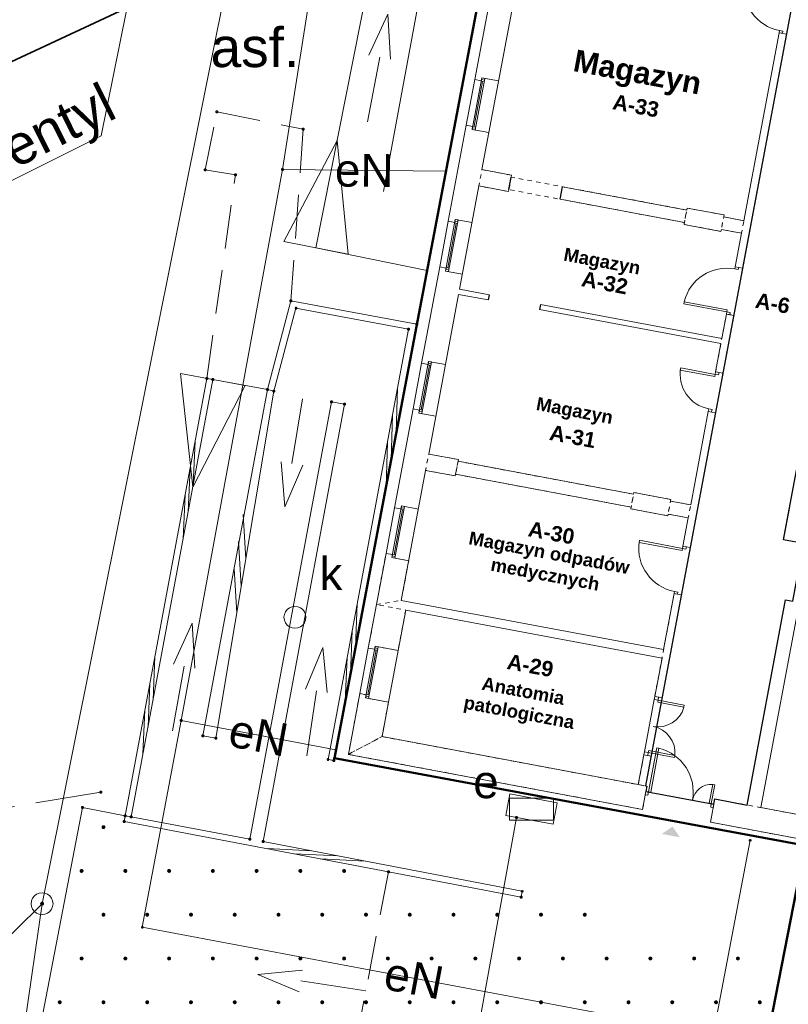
# Model space of a CAD drawing. Header units: millimetres. Extents: x 6421400 to 6424255, y 5791334 to 5793836.
# Tile 23 of 101: x 6422680 to 6422697, y 5792808 to 5792830. Entities that reach past the tile are written whole.
import ezdxf
from ezdxf.enums import TextEntityAlignment as Align

# ---------------------------------------------------------------- set-up
doc = ezdxf.new("R2010")
doc.units = ezdxf.units.MM
for name, pattern in [('PRZER2-1', [1.5, 1, -0.5]), ('PRZER3-1', [2, 1.5, -0.5]), ('Wipeout_Contour', [10, 0, -10])]:
    doc.linetypes.add(name, pattern=pattern)
doc.layers.get('0').update_dxf_attribs({"color": 252})
for name, color, linetype, lineweight in [('GESBLO', 252, 'Continuous', 18), ('GESBZO', 7, 'Continuous', 35), ('GESIPD', 252, 'Continuous', 18), ('GESIWP', 252, 'Continuous', 18), ('GSLINN', 252, 'Continuous', 18), ('GSLKOC', 252, 'Continuous', 18), ('GSLKOU', 252, 'Continuous', 18), ('GSPIST', 252, 'Continuous', 18), ('GSPPRB', 252, 'Continuous', 18), ('GSSDSO', 252, 'Continuous', 18), ('GTGTXT_O', 252, 'Continuous', 18), ('GULENN', 252, 'Continuous', 18), ('GULENN_O', 252, 'Continuous', 18), ('GULIOR', 252, 'Continuous', 25), ('GULKDP', 252, 'Continuous', 18), ('GUPESE', 252, 'Continuous', 18), ('GUPESE_O', 252, 'Continuous', 18), ('GUPKSD', 252, 'Continuous', 18), ('GUPKSD_O', 252, 'Continuous', 18), ('GUPKWZ', 252, 'Continuous', 13)]:
    doc.layers.add(name, color=color, linetype=linetype, lineweight=lineweight)
for name, color, linetype in [('GUPKSH', 252, 'Continuous'), ('GUPKSH_O', 252, 'Continuous'), ('Kreskowanie', 252, 'Continuous'), ('xref', 252, 'Continuous')]:
    doc.layers.add(name, color=color, linetype=linetype)
doc.styles.add('Arial', font='arial.ttf')
doc.styles.add('GENERATED_STYLE_6', font='arialbd.ttf')

# ---------------------------------------------------------------- blocks, each defined once
blk = doc.blocks.new('GSSDSO1')
at = {"color": 0}
for points in [[(-1.125, -0.25), (-0.125, 0.25)], [(-0.5, -0.25), (0.5, 0.25)], [(0.125, -0.25), (1.125, 0.25)]]:
    blk.add_lwpolyline(points, dxfattribs=at)
blk = doc.blocks.new('GUPKSH1')
blk.add_hatch(color=0).paths.add_polyline_path([(0, 0.045), (-0.011647, 0.043467), (-0.0225, 0.038971), (-0.03182, 0.03182), (-0.038971, 0.0225), (-0.043467, 0.011647), (-0.045, 0), (-0.043467, -0.011647), (-0.038971, -0.0225), (-0.03182, -0.03182), (-0.0225, -0.038971), (-0.011647, -0.043467), (0, -0.045), (0.011647, -0.043467), (0.0225, -0.038971), (0.03182, -0.03182), (0.038971, -0.0225), (0.043467, -0.011647), (0.045, 0), (0.043467, 0.011647), (0.038971, 0.0225), (0.03182, 0.03182), (0.0225, 0.038971), (0.011647, 0.043467)])
blk = doc.blocks.new('GUPKSD1_1')
at = {"color": 0}
blk.add_lwpolyline([(0.25, 0), (0.241481, -0.064705), (0.216506, -0.125), (0.176777, -0.176777), (0.125, -0.216506), (0.064705, -0.241481), (0, -0.25), (-0.064705, -0.241481), (-0.125, -0.216506), (-0.176777, -0.176777), (-0.216506, -0.125), (-0.241481, -0.064705), (-0.25, 0), (-0.241481, 0.064705), (-0.216506, 0.125), (-0.176777, 0.176777), (-0.125, 0.216506), (-0.064705, 0.241481), (0, 0.25), (0.064705, 0.241481), (0.125, 0.216506), (0.176777, 0.176777), (0.216506, 0.125), (0.241481, 0.064705)], close=True, dxfattribs=at)
blk = doc.blocks.new('GUPESE1')
at = {"color": 0}
blk.add_lwpolyline([(-0.5, -0.25), (-0.5, 0.25), (0.5, 0.25), (0.5, -0.25)], close=True, dxfattribs=at)
blk = doc.blocks.new('GUPKWZ1_1')
at = {"color": 0}
blk.add_lwpolyline([(0.25, 0), (0.241481, -0.064705), (0.216506, -0.125), (0.176777, -0.176777), (0.125, -0.216506), (0.064705, -0.241481), (0, -0.25), (-0.064705, -0.241481), (-0.125, -0.216506), (-0.176777, -0.176777), (-0.216506, -0.125), (-0.241481, -0.064705), (-0.25, 0), (-0.241481, 0.064705), (-0.216506, 0.125), (-0.176777, 0.176777), (-0.125, 0.216506), (-0.064705, 0.241481), (0, 0.25), (0.064705, 0.241481), (0.125, 0.216506), (0.176777, 0.176777), (0.216506, 0.125), (0.241481, 0.064705)], close=True, dxfattribs=at)
blk = doc.blocks.new('GESIPD1')
at = {"color": 0}
blk.add_lwpolyline([(0, 0.75), (0, -0.75), (2.5, 0)], close=True, dxfattribs=at)
blk = doc.blocks.new('GESIWP1')
blk.add_hatch(color=0).paths.add_polyline_path([(0, 0.045), (-0.011647, 0.043467), (-0.0225, 0.038971), (-0.03182, 0.03182), (-0.038971, 0.0225), (-0.043467, 0.011647), (-0.045, 0), (-0.043467, -0.011647), (-0.038971, -0.0225), (-0.03182, -0.03182), (-0.0225, -0.038971), (-0.011647, -0.043467), (0, -0.045), (0.011647, -0.043467), (0.0225, -0.038971), (0.03182, -0.03182), (0.038971, -0.0225), (0.043467, -0.011647), (0.045, 0), (0.043467, 0.011647), (0.038971, 0.0225), (0.03182, 0.03182), (0.0225, 0.038971), (0.011647, 0.043467)])
blk = doc.blocks.new('GSPPRB0')
at = {"color": 0, "lineweight": 18}
blk.add_lwpolyline([(-0.007955, 0.0225), (0.007955, 0.0225), (0.0225, 0.007955), (0.0225, -0.007955), (0.007955, -0.0225), (-0.007955, -0.0225), (-0.0225, -0.007955), (-0.0225, 0.007955)], close=True, dxfattribs=at)
blk = doc.blocks.new('GSPIST1')
at = {"color": 0}
for points in [[(1.5, -0.25), (2.5, 0), (1.5, 0.25)], [(0, 0), (1.5, 0)]]:
    blk.add_lwpolyline(points, dxfattribs=at)
blk = doc.blocks.new('G$CC51CC4AD')
at = {"layer": 'GESBLO', "linetype": 'Continuous', "lineweight": 18, "elevation": 10.26}
blk.add_lwpolyline([(6422706.06, 5792809.74), (6422697.56, 5792811.35), (6422686.8, 5792813.34), (6422693, 5792845.94), (6422693.59, 5792849.14), (6422695.55, 5792859.83), (6422715.05, 5792856.19), (6422717.81, 5792855.67), (6422715.87, 5792845.459), (6422715.092, 5792841.355), (6422714.606, 5792838.792), (6422708.99, 5792809.18)], close=True, dxfattribs=at)
at = {"layer": 'GESBZO', "linetype": 'Continuous', "lineweight": 50, "elevation": 10.26}
for points in [[(6422706.06, 5792809.74), (6422697.56, 5792811.35), (6422686.8, 5792813.34), (6422693, 5792845.94), (6422693.59, 5792849.14), (6422695.55, 5792859.83), (6422715.05, 5792856.19), (6422717.81, 5792855.67), (6422715.87, 5792845.459), (6422718.077, 5792845.045), (6422718.645, 5792848.041), (6422725.134, 5792846.811), (6422723.784, 5792839.697), (6422723.402, 5792839.774), (6422723.093, 5792838.147), (6422720.024, 5792838.727), (6422720.335, 5792840.355), (6422715.092, 5792841.355), (6422714.606, 5792838.792), (6422708.99, 5792809.18)], [(6422704.49, 5792801.49), (6422695.95, 5792803.13), (6422697.56, 5792811.35), (6422706.06, 5792809.74)]]:
    blk.add_lwpolyline(points, close=True, dxfattribs=at)
at = {"layer": 'GESIPD', "linetype": 'Continuous', "lineweight": 18, "elevation": 10.26}
for points in [[(6422688.92, 5792824.486), (6422692.583, 5792843.749)], [(6422690.2, 5792842.14), (6422690.95, 5792841.94), (6422689.57, 5792835.18), (6422687.92, 5792826.29)], [(6422688.92, 5792824.486), (6422686.38, 5792825), (6422688.43, 5792835.38), (6422689.57, 5792835.18), (6422687.92, 5792826.29)], [(6422697.123, 5792809.121), (6422697.56, 5792811.35), (6422686.8, 5792813.34), (6422686.79, 5792813.288), (6422686.655, 5792813.314), (6422688.495, 5792823.144), (6422685.923, 5792823.621), (6422685.419, 5792821.73), (6422684.093, 5792813.801), (6422683.794, 5792813.857), (6422685.269, 5792821.762), (6422684.023, 5792821.995)], [(6422684.023, 5792821.995), (6422682.159, 5792812.006), (6422684.871, 5792811.496), (6422686.734, 5792821.485), (6422687.034, 5792821.43), (6422685.17, 5792811.441), (6422691.091, 5792810.302)]]:
    blk.add_lwpolyline(points, dxfattribs=at)
at = {"layer": 'GESIWP', "linetype": 'Continuous', "lineweight": 18, "elevation": 10.26}
for points in [[(6422686.976, 5792805.176), (6422679.948, 5792806.515), (6422681.043, 5792812.217), (6422682.02, 5792812.029), (6422681.997, 5792811.899), (6422688.038, 5792810.748), (6422691.069, 5792810.172)], [(6422697.098, 5792808.991), (6422695.95, 5792803.13), (6422695.918, 5792802.921), (6422689.139, 5792804.216), (6422689.239, 5792804.744), (6422686.976, 5792805.176)]]:
    blk.add_lwpolyline(points, dxfattribs=at)
at = {"layer": 'GSLINN', "linetype": 'Continuous', "lineweight": 18, "elevation": 10.3}
blk.add_lwpolyline([(6422696.304, 5792811.467), (6422694.721, 5792803.143), (6422695.918, 5792802.921)], dxfattribs=at)
at = {"layer": 'GSLKOC', "linetype": 'PRZER2-1', "lineweight": 18, "elevation": 10.18}
for points in [[(6422683.883, 5792822.018), (6422684.539, 5792826.667), (6422683.85, 5792826.78), (6422684.115, 5792828.106), (6422686.088, 5792827.709), (6422685.806, 5792823.793)], [(6422688.038, 5792810.748), (6422686.976, 5792805.176), (6422689.239, 5792804.744), (6422689.139, 5792804.216), (6422694.721, 5792803.143)]]:
    blk.add_lwpolyline(points, dxfattribs=at)
at = {"layer": 'GSLKOU', "linetype": 'PRZER3-1', "lineweight": 18, "elevation": 10.18}
blk.add_lwpolyline([(6422681.46, 5792812.57), (6422674.13, 5792811.34), (6422675.56, 5792814.17), (6422679.56, 5792833.06)], dxfattribs=at)
at = {"layer": 'GSSDSO', "linetype": 'Continuous', "lineweight": 18, "elevation": 10.22}
for points in [[(6422685.419, 5792821.73), (6422685.923, 5792823.621), (6422688.495, 5792823.144), (6422686.655, 5792813.314), (6422686.79, 5792813.288), (6422688.686, 5792823.259), (6422685.806, 5792823.793), (6422685.269, 5792821.762)], [(6422684.023, 5792821.995), (6422682.159, 5792812.006), (6422682.02, 5792812.029), (6422683.883, 5792822.018)], [(6422685.419, 5792821.73), (6422684.093, 5792813.801), (6422683.794, 5792813.857), (6422685.269, 5792821.762)], [(6422682.02, 5792812.029), (6422682.159, 5792812.006), (6422684.871, 5792811.496), (6422686.734, 5792821.485), (6422687.034, 5792821.43), (6422685.17, 5792811.441), (6422691.091, 5792810.302), (6422691.069, 5792810.172), (6422688.038, 5792810.748), (6422681.997, 5792811.899)]]:
    blk.add_lwpolyline(points, close=True, dxfattribs=at)
at = {"layer": 'GTGTXT_O', "linetype": 'Continuous', "lineweight": 13, "elevation": 10.8, "flags": 128}
blk.add_lwpolyline([(6422682.044, 5792830.386), (6422681.47, 5792827.557), (6422673.096, 5792823.375)], dxfattribs=at)
at = {"layer": 'GULENN', "linetype": 'Continuous', "lineweight": 18, "elevation": 10.18}
for points in [[(6422696.67, 5792806.807), (6422682.411, 5792809.486), (6422683.299, 5792814.202), (6422685.617, 5792826.79), (6422686.449, 5792832.077), (6422680.016, 5792837.434), (6422669.229, 5792845.56)], [(6422685.617, 5792826.79), (6422689.351, 5792826.753)], [(6422683.299, 5792814.202), (6422686.837, 5792813.536)], [(6422690.965, 5792811.99), (6422687.405, 5792792.315), (6422691.337, 5792791.58)]]:
    blk.add_lwpolyline(points, dxfattribs=at)
at = {"layer": 'GULIOR', "linetype": 'Continuous', "lineweight": 35, "elevation": 10.18}
blk.add_lwpolyline([(6422689.666, 5792834.045), (6422688.874, 5792833.664), (6422672.868, 5792826.205), (6422672.71, 5792826.135)], dxfattribs=at)
at = {"layer": 'GULKDP', "linetype": 'Continuous', "lineweight": 18, "elevation": 10.18}
blk.add_lwpolyline([(6422716.32, 5792821.4), (6422715.58, 5792811.12), (6422710.61, 5792792.95), (6422678.5, 5792798.87), (6422680.12, 5792810.02), (6422685.71, 5792837.86), (6422685.8, 5792838.35)], dxfattribs=at)
at = {"layer": 'GUPESE', "linetype": 'Continuous', "lineweight": 18, "elevation": 10.24, "flags": 128}
for points in [[(6422690.72, 5792812.037), (6422690.812, 5792812.528)], [(6422690.812, 5792812.528), (6422691.894, 5792812.324)], [(6422691.894, 5792812.324), (6422691.801, 5792811.833)], [(6422691.801, 5792811.833), (6422690.72, 5792812.037)]]:
    blk.add_lwpolyline(points, dxfattribs=at)
at = {"layer": 'GUPKSH_O', "linetype": 'Continuous', "lineweight": 13, "elevation": 10.8, "flags": 128}
blk.add_lwpolyline([(6422680.12, 5792810.02), (6422678.893, 5792808.816), (6422676.373, 5792808.816)], dxfattribs=at)
at = {"layer": 'GESIPD', "linetype": 'Continuous', "lineweight": 18}
for p, rotation in [((6422686.38, 5792825, 10.26), 78.82812937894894), ((6422684.023, 5792821.995, 10.26), 259.432608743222)]:
    blk.add_blockref('GESIPD1', p, dxfattribs=dict(at, rotation=rotation))
at = {"layer": 'GESIWP', "linetype": 'Continuous', "lineweight": 18, "rotation": 90}
for p in [(6422681.523, 5792811.768, 10.26), (6422681.023, 5792810.768, 10.26), (6422682.023, 5792810.768, 10.26), (6422683.023, 5792810.768, 10.26), (6422684.023, 5792810.768, 10.26), (6422685.023, 5792810.768, 10.26), (6422686.023, 5792810.768, 10.26), (6422687.023, 5792810.768, 10.26), (6422681.523, 5792809.768, 10.26), (6422682.523, 5792809.768, 10.26), (6422683.523, 5792809.768, 10.26), (6422684.523, 5792809.768, 10.26), (6422685.523, 5792809.768, 10.26), (6422686.523, 5792809.768, 10.26), (6422687.523, 5792809.768, 10.26), (6422688.523, 5792809.768, 10.26), (6422689.523, 5792809.768, 10.26), (6422690.523, 5792809.768, 10.26), (6422691.523, 5792809.768, 10.26), (6422692.523, 5792809.768, 10.26), (6422681.023, 5792808.768, 10.26), (6422682.023, 5792808.768, 10.26), (6422683.023, 5792808.768, 10.26), (6422684.023, 5792808.768, 10.26), (6422685.023, 5792808.768, 10.26), (6422686.023, 5792808.768, 10.26), (6422687.023, 5792808.768, 10.26), (6422688.023, 5792808.768, 10.26), (6422689.023, 5792808.768, 10.26), (6422690.023, 5792808.768, 10.26), (6422691.023, 5792808.768, 10.26), (6422692.023, 5792808.768, 10.26), (6422693.023, 5792808.768, 10.26), (6422694.023, 5792808.768, 10.26), (6422695.023, 5792808.768, 10.26), (6422696.023, 5792808.768, 10.26), (6422680.523, 5792807.768, 10.26), (6422681.523, 5792807.768, 10.26), (6422682.523, 5792807.768, 10.26), (6422683.523, 5792807.768, 10.26), (6422684.523, 5792807.768, 10.26), (6422685.523, 5792807.768, 10.26), (6422686.523, 5792807.768, 10.26), (6422687.523, 5792807.768, 10.26), (6422688.523, 5792807.768, 10.26), (6422689.523, 5792807.768, 10.26), (6422690.523, 5792807.768, 10.26), (6422691.523, 5792807.768, 10.26), (6422692.523, 5792807.768, 10.26), (6422693.523, 5792807.768, 10.26), (6422694.523, 5792807.768, 10.26), (6422695.523, 5792807.768, 10.26), (6422696.523, 5792807.768, 10.26)]:
    blk.add_blockref('GESIWP1', p, dxfattribs=at)
at = {"layer": 'GSPIST', "linetype": 'Continuous', "lineweight": 18}
for p, rotation in [((6422687.56, 5792827.88, 10.32), 79.39789691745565), ((6422686.069, 5792821.555, 10.32), 260.8297830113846), ((6422683.099, 5792813.969, 10.32), 79.68512003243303), ((6422686.171, 5792813.399, 10.32), 81.61330975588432), ((6422687.52, 5792808.031, 10.32), 171.4581100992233)]:
    blk.add_blockref('GSPIST1', p, dxfattribs=dict(at, rotation=rotation))
at = {"layer": 'GSPPRB', "linetype": 'Continuous', "lineweight": 18, "rotation": 90}
for p in [(6422684.115, 5792828.106, 10.28), (6422686.088, 5792827.709, 10.28), (6422683.85, 5792826.78, 10.28), (6422685.617, 5792826.79, 10.28), (6422684.539, 5792826.667, 10.28), (6422685.806, 5792823.793, 10.28), (6422685.923, 5792823.621, 10.28), (6422688.495, 5792823.144, 10.28), (6422688.686, 5792823.259, 10.28), (6422683.883, 5792822.018, 10.28), (6422684.023, 5792821.995, 10.28), (6422685.269, 5792821.762, 10.28), (6422685.419, 5792821.73, 10.28), (6422686.734, 5792821.485, 10.28), (6422687.034, 5792821.43, 10.28), (6422683.299, 5792814.202, 10.28), (6422683.794, 5792813.857, 10.28), (6422684.093, 5792813.801, 10.28), (6422686.655, 5792813.314, 10.28), (6422686.79, 5792813.288, 10.28), (6422686.8, 5792813.34, 10.28), (6422681.46, 5792812.57, 10.28), (6422681.043, 5792812.217, 10.28), (6422681.997, 5792811.899, 10.28), (6422682.02, 5792812.029, 10.28), (6422682.159, 5792812.006, 10.28), (6422690.965, 5792811.99, 10.28), (6422684.871, 5792811.496, 10.28), (6422685.17, 5792811.441, 10.28), (6422696.304, 5792811.467, 10.28), (6422688.038, 5792810.748, 10.28), (6422691.069, 5792810.172, 10.28), (6422691.091, 5792810.302, 10.28), (6422682.411, 5792809.486, 10.28)]:
    blk.add_blockref('GSPPRB0', p, dxfattribs=at)
at = {"layer": 'GSSDSO', "linetype": 'Continuous', "lineweight": 18}
for p, yscale, rotation in [((6422688.113, 5792820.672, 10.22), 0.318086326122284, 259.3940294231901), ((6422683.48, 5792819.471, 10.22), 0.282805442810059, 79.43260883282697), ((6422684.643, 5792817.784, 10.22), 0.457188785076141, 80.50791739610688), ((6422687.186, 5792815.759, 10.22), 0.289781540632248, 259.3940292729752), ((6422682.563, 5792814.556, 10.22), 0.282805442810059, 79.4326089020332), ((6422686.385, 5792811.135, 10.22), 0.282998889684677, 169.1135555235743)]:
    blk.add_blockref('GSSDSO1', p, dxfattribs=dict(at, yscale=yscale, rotation=rotation))
at = {"layer": 'GUPESE', "linetype": 'Continuous', "lineweight": 18}
blk.add_blockref('GUPESE1', (6422691.306, 5792812.18, 10.24), dxfattribs=at)
at = {"layer": 'GUPKSD', "linetype": 'Continuous', "lineweight": 18, "rotation": 90}
for p in [(6422685.899, 5792816.561, 10.24), (6422680.12, 5792810.02, 10.24)]:
    blk.add_blockref('GUPKSD1_1', p, dxfattribs=at)
at = {"layer": 'GUPKSH', "linetype": 'Continuous', "lineweight": 5, "rotation": 90}
blk.add_blockref('GUPKSH1', (6422680.12, 5792810.02, 10.24), dxfattribs=at)
at = {"layer": 'GUPKWZ', "linetype": 'Continuous', "lineweight": 13, "rotation": 90}
blk.add_blockref('GUPKWZ1_1', (6422680.12, 5792810.02, 10.25), dxfattribs=at)
at = {"layer": 'GTGTXT_O', "linetype": 'Continuous', "lineweight": 0, "style": 'Arial'}
for s, rotation, p in [('asf.', 360, (6422683.971, 5792829.13, 10.8)), ('podz. szyb wentyl', 26.5377, (6422673.003, 5792823.56, 10.8))]:
    blk.add_text(s, height=0.9, rotation=rotation, dxfattribs=at).set_placement(p)
at = {"layer": 'GULENN_O', "linetype": 'Continuous', "lineweight": 0, "style": 'Arial'}
for rotation, p in [(359.4376, (6422687.48, 5792826.396, 10.8)), (349.3409, (6422684.999, 5792813.501, 10.8)), (349.3617, (6422688.551, 5792807.953, 10.8))]:
    blk.add_text('eN', height=0.75, rotation=rotation, dxfattribs=at).set_placement(p, align=Align.CENTER)
at = {"layer": 'GUPESE_O', "linetype": 'Continuous', "lineweight": 0, "style": 'Arial'}
blk.add_text('e', height=0.75, rotation=360, dxfattribs=at).set_placement((6422690.556, 5792812.43, 10.8), align=Align.RIGHT)
at = {"layer": 'GUPKSD_O', "linetype": 'Continuous', "lineweight": 0, "style": 'Arial'}
blk.add_text('k', height=0.75, rotation=360, dxfattribs=at).set_placement((6422686.984, 5792817.184, 10.8), align=Align.RIGHT)
blk = doc.blocks.new('-1')
at = {"linetype": 'Continuous', "lineweight": 18}
blk.add_hatch(color=256, dxfattribs=at).paths.add_polyline_path([(159664, -44964), (159454, -44754), (159244, -44964)], flags=0)
for p, q in [((152408, -30806), (152408, -24606)), ((158508, -26481), (158508, -26431)), ((158508, -26431), (158588, -26431)), ((158678, -26481), (158508, -26481)), ((158508, -26481), (158508, -30851)), ((158588, -26481), (158508, -26481)), ((158588, -26431), (158588, -26481)), ((158678, -31921), (158678, -26481)), ((151868, -26566), (151868, -28816)), ((152408, -28746), (152018, -28746)), ((152018, -28746), (152018, -28816)), ((152086, -28746), (152018, -28746)), ((152018, -28746), (152018, -29946)), ((152018, -28786), (152086, -28786)), ((152086, -29946), (152086, -28746)), ((152018, -28816), (151868, -28816)), ((151868, -28816), (151868, -29876)), ((152086, -28826), (152018, -28826)), ((152052, -29866), (152052, -28826)), ((152018, -29876), (151868, -29876)), ((151868, -29876), (151868, -32106)), ((152086, -29866), (152018, -29866)), ((152018, -29946), (152018, -29876)), ((152018, -29906), (152086, -29906)), ((152408, -29946), (152018, -29946)), ((152018, -29946), (152086, -29946)), ((153098, -30806), (152408, -30806)), ((153098, -30851), (153098, -30806)), ((158038, -30806), (157178, -30806)), ((157178, -30806), (157178, -30851)), ((158038, -30851), (158038, -30806)), ((157178, -30851), (154287, -30851)), ((158508, -30851), (158038, -30851)), ((152408, -31186), (153098, -31186)), ((152408, -33586), (152408, -31186)), ((153098, -31186), (153098, -31141)), ((154287, -31141), (157178, -31141)), ((157178, -31141), (157178, -31186)), ((157178, -31186), (158038, -31186)), ((158038, -31186), (158038, -31141)), ((158038, -31141), (158508, -31141)), ((158508, -31141), (158508, -31921)), ((158678, -31921), (158508, -31921)), ((158508, -31921), (158508, -31971)), ((158588, -31921), (158508, -31921)), ((158588, -31971), (158588, -31921)), ((152018, -32106), (151868, -32106)), ((151868, -32106), (151868, -33166)), ((152408, -32036), (152018, -32036)), ((152018, -32036), (152018, -32106)), ((152086, -32036), (152018, -32036)), ((152018, -32036), (152018, -33236)), ((152018, -32076), (152086, -32076)), ((152086, -32116), (152018, -32116)), ((152052, -33156), (152052, -32116)), ((152086, -33236), (152086, -32036)), ((158508, -31971), (158588, -31971)), ((157508, -32971), (157508, -32921)), ((158508, -32921), (157508, -32921)), ((158508, -32971), (157508, -32971)), ((158508, -32971), (158508, -32921)), ((158508, -33021), (158508, -32971)), ((158508, -32971), (158588, -32971)), ((158678, -33021), (158508, -33021)), ((158508, -33021), (158508, -33586)), ((158588, -33021), (158508, -33021)), ((158588, -32971), (158588, -33021)), ((158678, -34361), (158678, -33021)), ((152018, -33166), (151868, -33166)), ((151868, -33166), (151868, -35406)), ((152086, -33156), (152018, -33156)), ((152018, -33236), (152018, -33166)), ((152018, -33196), (152086, -33196)), ((152408, -33236), (152018, -33236)), ((152018, -33236), (152086, -33236)), ((152408, -33586), (153098, -33586)), ((152408, -33706), (153098, -33706)), ((152408, -37416), (152408, -33706)), ((154287, -33586), (158508, -33586)), ((154287, -33706), (158508, -33706)), ((158508, -33706), (158508, -34361)), ((158678, -34361), (158508, -34361)), ((158508, -34361), (158508, -34421)), ((158588, -34421), (158588, -34361)), ((157708, -34421), (157708, -34471)), ((158508, -34421), (157708, -34421)), ((158508, -34471), (157708, -34471)), ((158508, -34421), (158588, -34421)), ((158508, -34421), (158508, -34471)), ((158508, -35281), (158508, -35221)), ((158508, -35221), (158588, -35221)), ((158678, -35281), (158508, -35281)), ((158508, -35281), (158508, -37456)), ((158588, -35221), (158588, -35281)), ((158678, -38416), (158678, -35281)), ((152018, -35406), (151868, -35406)), ((151868, -35406), (151868, -36466)), ((152408, -35336), (152018, -35336)), ((152018, -35336), (152018, -35406)), ((152086, -35336), (152018, -35336)), ((152018, -35336), (152018, -36536)), ((152018, -35376), (152086, -35376)), ((152086, -35416), (152018, -35416)), ((152052, -36456), (152052, -35416)), ((152086, -36536), (152086, -35336)), ((152018, -36466), (151868, -36466)), ((151868, -36466), (151868, -38766)), ((152086, -36456), (152018, -36456)), ((152018, -36536), (152018, -36466)), ((152018, -36496), (152086, -36496)), ((152408, -36536), (152018, -36536)), ((152018, -36536), (152086, -36536)), ((160743, -37076), (160743, -37846)), ((153098, -37416), (152408, -37416)), ((153098, -37456), (153098, -37416)), ((157178, -37456), (153098, -37456)), ((157178, -37416), (157178, -37456)), ((158038, -37416), (157178, -37416)), ((158038, -37456), (158038, -37416)), ((158508, -37456), (158038, -37456)), ((153098, -37756), (157178, -37756)), ((153098, -37796), (153098, -37756)), ((157178, -37756), (157178, -37796)), ((158038, -37796), (158038, -37756)), ((158038, -37756), (158508, -37756)), ((158508, -37756), (158508, -38416)), ((152408, -37796), (153098, -37796)), ((152408, -40816), (152408, -37796)), ((158038, -37796), (157178, -37796)), ((160743, -37846), (161208, -37846)), ((158678, -38416), (158508, -38416)), ((158508, -38416), (158508, -38466)), ((158588, -38416), (158508, -38416)), ((158588, -38466), (158588, -38416)), ((157508, -38466), (157508, -38516)), ((158508, -38466), (157508, -38466)), ((158508, -38516), (157508, -38516)), ((158508, -38466), (158588, -38466)), ((158508, -38466), (158508, -38516)), ((152018, -38766), (151868, -38766)), ((151868, -38766), (151868, -39826)), ((152408, -38696), (152018, -38696)), ((152018, -38696), (152018, -38766)), ((152086, -38696), (152018, -38696)), ((152018, -38696), (152018, -39896)), ((152018, -38736), (152086, -38736)), ((152086, -38776), (152018, -38776)), ((152052, -39816), (152052, -38776)), ((152086, -39896), (152086, -38696)), ((161358, -43956), (161358, -38966)), ((161208, -39186), (161038, -39186)), ((161038, -39186), (161038, -43956)), ((158508, -39516), (158508, -39466)), ((158508, -39466), (158588, -39466)), ((158678, -39516), (158508, -39516)), ((158508, -39516), (158508, -40816)), ((158588, -39516), (158508, -39516)), ((158588, -39466), (158588, -39516)), ((158678, -41906), (158678, -39516)), ((152018, -39826), (151868, -39826)), ((151868, -39826), (151868, -41016)), ((152086, -39816), (152018, -39816)), ((152018, -39896), (152018, -39826)), ((152018, -39856), (152086, -39856)), ((152408, -39896), (152018, -39896)), ((152018, -39896), (152086, -39896)), ((158508, -40816), (152408, -40816)), ((151868, -41016), (151868, -42026)), ((152548, -41956), (152548, -41016)), ((152548, -41016), (155368, -41016)), ((155368, -41016), (158508, -41016)), ((158508, -41016), (158508, -41906)), ((152018, -42026), (151868, -42026)), ((151868, -42026), (151868, -43086)), ((152548, -41956), (152018, -41956)), ((152018, -41956), (152018, -42026)), ((152086, -41956), (152018, -41956)), ((152018, -41956), (152018, -43156)), ((152018, -41996), (152086, -41996)), ((152086, -42036), (152018, -42036)), ((152052, -43076), (152052, -42036)), ((152086, -43156), (152086, -41956)), ((152548, -43156), (152548, -41956)), ((158678, -41906), (158508, -41906)), ((158597, -41906), (158508, -41906)), ((158508, -41906), (158508, -41976)), ((158597, -41976), (158508, -41976)), ((158597, -41906), (158597, -41976)), ((158597, -41976), (158597, -42026)), ((158597, -41976), (159207, -41976)), ((158597, -42026), (159207, -42026)), ((159207, -41976), (159207, -42026)), ((152018, -43086), (151868, -43086)), ((151868, -43086), (151868, -44496)), ((152086, -43076), (152018, -43076)), ((152018, -43156), (152018, -43086)), ((152018, -43116), (152086, -43116)), ((152548, -43156), (152018, -43156)), ((152018, -43156), (152086, -43156)), ((152548, -43956), (152548, -43156)), ((158597, -43196), (158597, -43146)), ((158597, -43146), (159207, -43146)), ((158768, -43054), (158818, -43054)), ((158768, -44076), (158768, -43054)), ((158818, -44076), (158818, -43054)), ((159207, -43196), (159207, -43146)), ((158597, -43196), (158508, -43196)), ((158508, -43266), (158508, -43196)), ((158678, -43266), (158508, -43266)), ((158508, -43266), (158508, -43956)), ((158597, -43266), (158597, -43196)), ((158597, -43196), (159207, -43196)), ((158678, -43956), (158678, -43266)), ((160228, -43638), (160178, -43638)), ((160178, -44076), (160178, -43638)), ((160228, -44076), (160228, -43638)), ((158508, -43956), (152548, -43956)), ((158708, -43956), (158678, -43956)), ((158708, -43956), (158708, -44496)), ((158708, -44076), (158768, -44076)), ((158708, -44156), (158708, -44076)), ((158768, -44076), (158768, -44156)), ((158768, -44076), (158818, -44076)), ((160228, -44076), (160178, -44076)), ((160288, -44076), (160228, -44076)), ((160228, -44076), (160228, -44156)), ((160288, -43956), (160288, -44496)), ((161038, -43956), (160288, -43956)), ((160288, -44156), (160288, -44076)), ((164628, -43956), (161358, -43956)), ((158768, -44156), (158708, -44156)), ((160228, -44156), (160288, -44156)), ((151868, -44496), (158708, -44496)), ((160288, -44496), (165988, -44496))]:
    blk.add_line(p, q, dxfattribs=at)
at = {"linetype": 'ByBlock', "lineweight": 18, "ltscale": 0.6}
for p, q in [((158678, -25381), (158678, -26481)), ((158678, -31921), (158678, -33021)), ((158678, -34361), (158678, -35281)), ((158678, -39516), (158678, -38416)), ((158508, -41976), (158508, -43196))]:
    blk.add_line(p, q, dxfattribs=at)
at = {"linetype": 'ByBlock', "ltscale": 0.6}
for p, q in [((153098, -31141), (153098, -30851)), ((154287, -31141), (154287, -30851)), ((153098, -33586), (153098, -33706)), ((154287, -33586), (154287, -33706))]:
    blk.add_line(p, q, dxfattribs=at)
at = {"linetype": 'Wipeout_Contour', "lineweight": 18, "flags": 128}
for points in [[(153098, -30806), (152408, -30806), (152408, -31186), (153098, -31186)], [(158038, -30806), (157178, -30806), (157178, -31186), (158038, -31186)], [(157178, -30851), (153098, -30851), (153098, -31141), (157178, -31141)], [(158508, -30851), (158038, -30851), (158038, -31141), (158508, -31141)], [(158678, -34361), (158678, -33021), (158508, -33021), (158508, -34361)], [(153098, -37416), (152408, -37416), (152408, -37796), (153098, -37796)], [(157178, -37456), (153098, -37456), (153098, -37756), (157178, -37756)], [(158038, -37416), (157178, -37416), (157178, -37796), (158038, -37796)], [(158508, -37456), (158038, -37456), (158038, -37756), (158508, -37756)], [(158508, -41906), (158678, -41906), (158678, -39516), (158508, -39516)], [(151868, -41016), (152408, -40816), (152408, -39896), (152018, -39896), (152018, -39826), (151868, -39826)], [(151868, -42026), (152018, -42026), (152018, -41956), (152548, -41956), (152548, -41016), (151868, -41016)], [(151868, -44496), (152548, -43956), (152548, -43156), (152018, -43156), (152018, -43086), (151868, -43086)], [(158508, -43956), (158678, -43956), (158678, -43266), (158508, -43266)], [(158708, -44496), (158708, -43956), (152548, -43956), (151868, -44496)], [(164628, -44496), (164628, -43956), (160288, -43956), (160288, -44496)]]:
    blk.add_lwpolyline(points, close=True, dxfattribs=at)
at = {"linetype": 'Continuous', "lineweight": 18}
for centre, radius, start, end in [((158509, -25429), 1002, 182.9899, 269.9477), ((158509, -32974), 1002, 90.0519, 177.0105), ((158508, -34421), 800, 180, 270), ((158508, -38466), 1000, 182.5451, 270), ((158594, -41971), 616, 270.2821, 354.8238), ((158594, -43202), 616, 5.1762, 89.7179), ((158766, -44077), 1024, 0.05, 87.0772), ((160233, -44079), 444, 97.2112, 179.7169)]:
    blk.add_arc(centre, radius, start, end, dxfattribs=at)
at = {"layer": 'Kreskowanie', "linetype": 'ByBlock', "ltscale": 0.6}
blk.add_lwpolyline([(158678, -18076), (158678, -43956), (158708, -43956), (158708, -44076), (160288, -44076), (160288, -43956), (161038, -43956), (161038, -39186), (161208, -39186), (161208, -37846), (160743, -37846), (160743, -20276)], dxfattribs=at)
at = {"linetype": 'Continuous', "lineweight": 18, "attachment_point": 5, "style": 'GENERATED_STYLE_6'}
for s, insert, char_height, width in [('Magazyn', (155493, -28035), 500, 3944.45), ('\\pql;A-33', (156072, -28727), 350, 2004.91), ('{Magazyn}', (155493, -32400), 300, 3944.45), ('\\pql;A-6', (160111, -32583), 350, 2004.91), ('\\pql;A-32', (156116, -32832), 350, 2004.91), ('{Magazyn}', (155505, -35870), 300, 3944.45), ('\\pql;A-31', (156044, -36417), 350, 2004.91), ('\\pql;A-30', (155971, -38670), 350, 2004.91), ('{Magazyn odpadów medycznych}', (155531, -39419), 300, 3944.45), ('\\pql;A-29', (156054, -41738), 350, 2004.91), ('{Anatomia patologiczna}', (155527, -42630), 300, 3944.45)]:
    blk.add_mtext(s, dxfattribs=dict(at, insert=insert, char_height=char_height, width=width))

msp = doc.modelspace()

# ---------------------------------------------------------------- block references
at = {"layer": 'xref'}
msp.add_blockref('G$CC51CC4AD', (0, 0), dxfattribs=at)
at = {"layer": 'xref', "color": 0, "linetype": 'ByBlock', "xscale": 0.001, "yscale": 0.001, "zscale": 0.001, "rotation": 349.3895369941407}
msp.add_blockref('-1', (6422546.043, 5792885.13, 10.26), dxfattribs=at)

doc.saveas('drawing.dxf')
